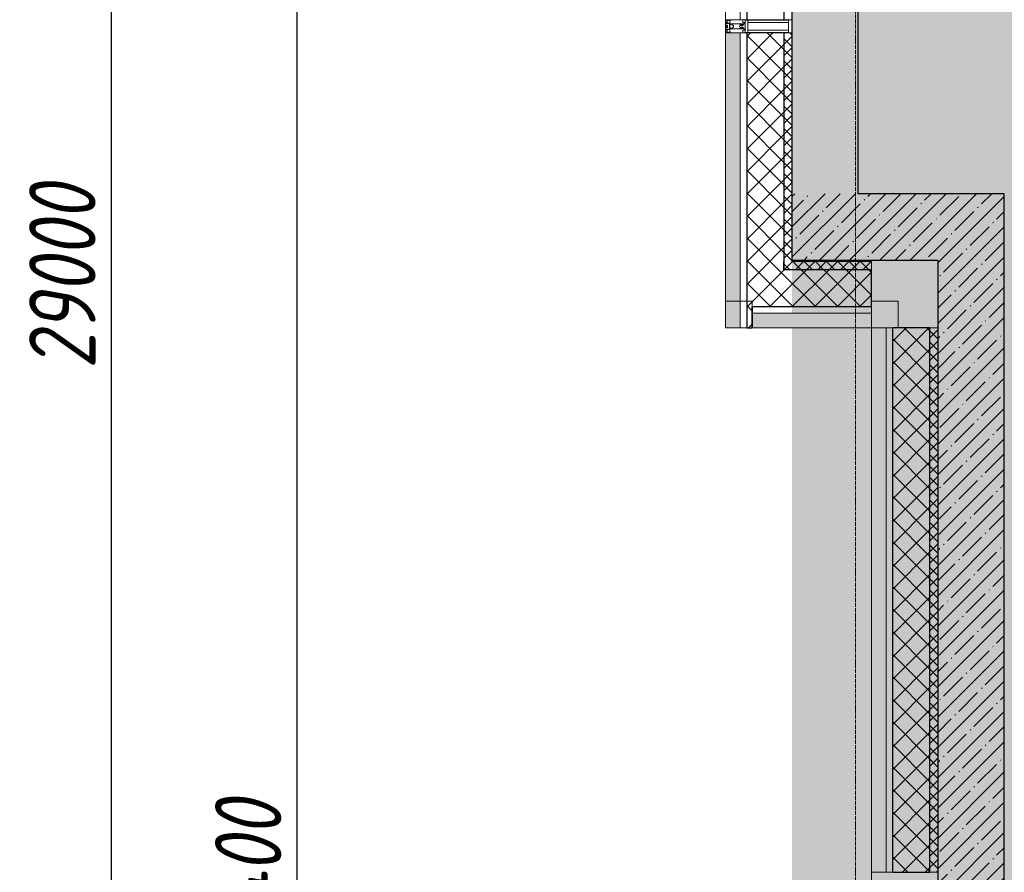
# Model space of a CAD drawing. Header units: millimetres. Extents: x -26888115 to 7466299, y -86687 to 22081.
# Tile 11 of 225: x 32770 to 36478, y -36284 to -33074. Entities that reach past the tile are written whole.
import ezdxf

# ---------------------------------------------------------------- set-up
doc = ezdxf.new("R2010")
doc.units = ezdxf.units.MM
doc.linetypes.add('-D1d1-15x02', pattern=[19, 15, -2, 0, -2])
doc.layers.get('Defpoints').update_dxf_attribs({"color": 31})
for name, color, linetype, lineweight in [('_0', 7, 'Continuous', 13), ('A-200-M_WALL', 7, 'Continuous', 5), ('A-200-M_WALL_PAT', 7, 'Continuous', 5), ('A-214-M_CURT_WALL', 7, 'Continuous', 5), ('Z-060-M_DETAIL', 7, 'Continuous', 5), ('Оси', 7, 'Continuous', 5)]:
    doc.layers.add(name, color=color, linetype=linetype, lineweight=lineweight)
doc.styles.add('fl_iso paper', font='isocpeur.ttf', dxfattribs={"width": 0.8, "oblique": 10})
doc.dimstyles.new('In tre 1_100', dxfattribs={"dimscale": 100, "dimtxt": 2.5, "dimasz": 2, "dimexe": 1, "dimexo": 0.7, "dimgap": 0.6, "dimtad": 1, "dimdec": 0, "dimrnd": 5, "dimzin": 0, "dimdsep": 46, "dimtxsty": 'fl_iso paper', "dimblk": 'ARCHTICK', "dimcen": 0, "dimdle": 1, "dimadec": 0, "dimazin": 0, "dimtfac": 1, "dimtdec": 0, "dimtofl": 0, "dimtmove": 1, "dimatfit": 3, "dimldrblk": 'DOT', "dimfxl": 40, "dimtfillclr": 256, "dimtolj": 1, "dimtzin": 0, "dimarcsym": 1})
pattern_1 = [(45, (0, 0), (-21.213203, 21.213203), []), (135, (0, 0), (-21.213203, -21.213203), [])]
pattern_2 = [(45, (0, 0), (-42.4264, 42.4264), []), (135, (0, 0), (-42.4264, -42.4264), [])]
pattern_3 = [(45, (36177.975, -48979.44), (-57.02463, 57.02463), []), (45, (36235, -48979.44), (-57.02463, 57.02463), [100.806, -20.161, 3.353, -16.808])]

# ---------------------------------------------------------------- blocks, each defined once
blk = doc.blocks.new('_ArchTick')
at = {"color": 0, "linetype": 'ByBlock', "lineweight": 9, "const_width": 0.15}
blk.add_lwpolyline([(-0.5, -0.5), (0.5, 0.5)], dxfattribs=at)
blk = doc.blocks.new('*D261')
at = {"layer": 'Defpoints', "color": 0, "transparency": 16777216}
for p in [(33009.2, -19899.4), (33115.2, -19899.4), (33009.2, -48899.4)]:
    blk.add_point(p, dxfattribs=at)
at = {"layer": 'Оси', "color": 0, "lineweight": -2, "transparency": 16777216}
for p, q in [((33115.2, -48999.4), (33115.2, -19799.4)), ((33079.2, -19899.4), (33215.2, -19899.4)), ((33079.2, -48899.4), (33215.2, -48899.4))]:
    blk.add_line(p, q, dxfattribs=at)
at = {"layer": 'Оси', "color": 0, "lineweight": -2, "transparency": 16777216, "xscale": 200, "yscale": 200, "zscale": 200}
for p, rotation in [((33115.2, -19899.4), 90), ((33115.2, -48899.4), 270)]:
    blk.add_blockref('_ArchTick', p, dxfattribs=dict(at, rotation=rotation))
at = {"layer": 'Оси', "color": 0, "transparency": 16777216, "insert": (32930.2, -34041.9), "char_height": 250, "attachment_point": 5, "rotation": 90, "style": 'fl_iso paper'}
blk.add_mtext('\\A1;29000', dxfattribs=at)
blk = doc.blocks.new('_DOT')
at = {"color": 0, "linetype": 'ByBlock'}
blk.add_line((-0.5, 0), (-1, 0), dxfattribs=at)
at = {"color": 0, "linetype": 'ByBlock', "const_width": 0.5}
blk.add_lwpolyline([(-0.25, 0, 1), (0.25, 0, 1)], format="xyb", close=True, dxfattribs=at)
blk = doc.blocks.new('*D267')
at = {"layer": 'Defpoints', "color": 0, "transparency": 16777216}
for p in [(33709.2, -32099.4), (33815.2, -32099.4), (33709.2, -40499.4)]:
    blk.add_point(p, dxfattribs=at)
at = {"layer": 'Оси', "color": 0, "lineweight": -2, "transparency": 16777216}
for p, q in [((33815.2, -40599.4), (33815.2, -31999.4)), ((33779.2, -32099.4), (33915.2, -32099.4)), ((33779.2, -40499.4), (33915.2, -40499.4))]:
    blk.add_line(p, q, dxfattribs=at)
at = {"layer": 'Оси', "color": 0, "lineweight": -2, "transparency": 16777216, "xscale": 200, "yscale": 200, "zscale": 200}
for p, rotation in [((33815.2, -32099.4), 90), ((33815.2, -40499.4), 270)]:
    blk.add_blockref('_ArchTick', p, dxfattribs=dict(at, rotation=rotation))
at = {"layer": 'Оси', "color": 0, "transparency": 16777216, "insert": (33630.2, -36299.4), "char_height": 250, "attachment_point": 5, "rotation": 90, "style": 'fl_iso paper'}
blk.add_mtext('\\A1;8400', dxfattribs=at)
blk = doc.blocks.new('Rectangular Mullion - R_StandardFrame_50Wx250H_ALU-5686268-50_AS_Plan_32_Пентхаус')
at = {"layer": 'A-214-M_CURT_WALL', "lineweight": 9}
for p, q in [((-50, -250), (-50, 0)), ((-50, 0), (0, 0)), ((0, 0), (0, -250)), ((0, -250), (-50, -250))]:
    blk.add_line(p, q, dxfattribs=at)
blk = doc.blocks.new('Quad Corner Mullion - Q_0_100_-50_ALU-5685619-50_AS_Plan_32_Пентхаус')
at = {"layer": 'A-214-M_CURT_WALL', "lineweight": 9}
for p, q in [((-100, 100), (0, 100)), ((-100, 0), (-100, 100)), ((0, 100), (0, 0)), ((0, 0), (-100, 0))]:
    blk.add_line(p, q, dxfattribs=at)
blk = doc.blocks.new('Quad Corner Mullion - Q_0_100_-50_ALU-5686272-50_AS_Plan_32_Пентхаус')
at = {"layer": 'A-214-M_CURT_WALL', "lineweight": 9}
for p, q in [((100, 0), (0, 0)), ((0, 0), (0, -100)), ((100, -100), (100, 0)), ((0, -100), (100, -100))]:
    blk.add_line(p, q, dxfattribs=at)
blk = doc.blocks.new('Rectangular Mullion - 50Wx250H-V4-50_AS_Plan_32_Пентхаус')
at = {"layer": 'Z-060-M_DETAIL'}
for p, q in [((-25, 65.2), (-25, 250)), ((-25, 250), (0, 250)), ((-23, 237.3), (0, 237.3)), ((-23, 237.3), (-23, 73.6)), ((-14.9, 84), (-14.9, 237.3)), ((25, 250), (0, 250)), ((23, 237.3), (0, 237.3)), ((14.9, 84), (14.9, 237.3)), ((23, 237.3), (23, 73.6)), ((25, 65.2), (25, 250)), ((0, 84), (-23, 84)), ((0, 84), (23, 84)), ((-14, 65.2), (-25, 65.2)), ((-0.5, 73.6), (-23, 73.6)), ((-14, 71.3), (-14, 65.2)), ((-10, 71.3), (-14, 71.3)), ((-10, 53), (-10, 71.3)), ((-8.7, 53), (-10, 53)), ((-10, 53), (-10, 17)), ((-8.7, 53), (-7, 54.7)), ((-7, 65.2), (-5.9, 67.3)), ((-7, 65.2), (-7, 54.7)), ((-4.1, 67.3), (-5.9, 67.3)), ((-4.1, 67.3), (-2.9, 65.1)), ((-2.9, 65.1), (-2.9, 54.6)), ((-1.3, 53), (-2.9, 54.6)), ((0, 53), (-1.3, 53)), ((0, 53), (1.3, 53)), ((0.5, 73.6), (23, 73.6)), ((1.3, 53), (2.9, 54.6)), ((4.1, 67.3), (2.9, 65.1)), ((2.9, 65.1), (2.9, 54.6)), ((4.1, 67.3), (5.9, 67.3)), ((7, 65.2), (5.9, 67.3)), ((7, 65.2), (7, 54.7)), ((8.7, 53), (7, 54.7)), ((8.7, 53), (10, 53)), ((10, 71.3), (14, 71.3)), ((10, 53), (10, 71.3)), ((10, 53), (10, 17)), ((14, 71.3), (14, 65.2)), ((14, 65.2), (25, 65.2)), ((-23.8, 14.6), (-25, 14.2)), ((-25, 0), (-25, 14.2)), ((-22.3, 17), (-23.8, 17)), ((-23.8, 17), (-23.8, 14.6)), ((-22.5, 10.6), (-23.8, 14.6)), ((-22.5, 10.6), (-23.7, 9.9)), ((-23.7, 1.3), (-23.7, 9.9)), ((-23.7, 1.3), (-11.8, 1.3)), ((-23.2, 10.2), (-22.5, 8)), ((-22.5, 8), (-22.5, 4.5)), ((-21.3, 4.5), (-22.5, 4.5)), ((-22.3, 17), (-22.3, 16)), ((-22.3, 16), (-21.3, 16)), ((-19, 17.6), (-21.3, 16)), ((-21.3, 4.5), (-21.3, 6.5)), ((-21.3, 6.5), (-14.2, 6.5)), ((-18.4, 16.6), (-19, 17.6)), ((-7.4, 16.6), (-18.4, 16.6)), ((-14.2, 6.5), (-14.2, 4.5)), ((-13.2, 4.5), (-14.2, 4.5)), ((-13.2, 4.5), (-12.2, 7.2)), ((-12.7, 7.6), (-11.3, 11.4)), ((-12.7, 7.6), (-11.8, 6.9)), ((-12.2, 9), (-12.2, 14.8)), ((-12.2, 14.8), (0, 14.8)), ((-11.8, 1.3), (-11.8, 6.9)), ((-10.5, 11.2), (-11.3, 11.4)), ((-10.5, 1.5), (-10.5, 11.2)), ((-4.8, 1.5), (-10.5, 1.5)), ((-10, 17), (-7.5, 17)), ((-8.5, 23), (-1.5, 30)), ((-8.5, 18.5), (-8.5, 23)), ((-7.5, 18.5), (-8.5, 18.5)), ((-7.5, 17), (-7.5, 18.5)), ((-7.4, 18), (-7.4, 16.6)), ((-2.6, 18), (-7.4, 18)), ((0, 8), (-4.8, 8)), ((-4.8, 1.5), (-4.8, 8)), ((-2.6, 18), (-2.6, 16.8)), ((-2.6, 16.8), (0, 16.8)), ((-1.5, 30), (0, 30)), ((1.5, 30), (0, 30)), ((2.6, 16.8), (0, 16.8)), ((0, 14.8), (0, 16.8)), ((0, 14.8), (0, 16.8)), ((12.2, 14.8), (0, 14.8)), ((0, 0), (0, 8)), ((0, 8), (4.8, 8)), ((0, 0), (0, 8)), ((8.5, 23), (1.5, 30)), ((2.6, 18), (2.6, 16.8)), ((2.6, 18), (7.4, 18)), ((4.8, 1.5), (4.8, 8)), ((4.8, 1.5), (10.5, 1.5)), ((7.4, 18), (7.4, 16.6)), ((7.4, 16.6), (18.4, 16.6)), ((7.5, 18.5), (8.5, 18.5)), ((7.5, 17), (7.5, 18.5)), ((10, 17), (7.5, 17)), ((8.5, 18.5), (8.5, 23)), ((10.5, 11.2), (11.3, 11.4)), ((10.5, 1.5), (10.5, 11.2)), ((12.7, 7.6), (11.3, 11.4)), ((12.7, 7.6), (11.8, 6.9)), ((11.8, 1.3), (11.8, 6.9)), ((23.7, 1.3), (11.8, 1.3)), ((12.2, 9), (12.2, 14.8)), ((13.2, 4.5), (12.2, 7.2)), ((13.2, 4.5), (14.2, 4.5)), ((21.3, 6.5), (14.2, 6.5)), ((14.2, 6.5), (14.2, 4.5)), ((18.4, 16.6), (19, 17.6)), ((19, 17.6), (21.3, 16)), ((22.3, 16), (21.3, 16)), ((21.3, 4.5), (21.3, 6.5)), ((21.3, 4.5), (22.5, 4.5)), ((22.3, 17), (22.3, 16)), ((22.3, 17), (23.8, 17)), ((22.5, 10.6), (23.8, 14.6)), ((22.5, 10.6), (23.7, 9.9)), ((23.2, 10.2), (22.5, 8)), ((22.5, 8), (22.5, 4.5)), ((23.7, 1.3), (23.7, 9.9)), ((23.8, 17), (23.8, 14.6)), ((23.8, 14.6), (25, 14.2)), ((25, 0), (25, 14.2)), ((-25, 0), (0, 0)), ((25, 0), (0, 0))]:
    blk.add_line(p, q, dxfattribs=at)
for centre, start, end in [((-0.5, 73.1), 360, 90), ((0.5, 73.1), 90, 180)]:
    blk.add_arc(centre, 0.5, start, end, dxfattribs=at)
blk = doc.blocks.new('Rectangular Mullion - R_StandardFrame_50Wx250H_ALU-5685823-50_AS_Plan_32_Пентхаус')
at = {"layer": 'A-214-M_CURT_WALL', "lineweight": 9}
for p, q in [((0, 250), (-50, 250)), ((-50, 250), (-50, 0)), ((0, 0), (0, 250)), ((-50, 0), (0, 0))]:
    blk.add_line(p, q, dxfattribs=at)
blk = doc.blocks.new('RST_AR_KMN_R22_B1_FCD_rvt-1-50_AS_Plan_32_Пентхаус')
at = {"layer": 'A-200-M_WALL_PAT', "true_color": 0xeff9fa}
for points in [[(-750, 14745), (-695, 14745), (-695, 15855), (-750, 15855), (-750, 15346)], [(-650, 14745), (-200, 14745), (-200, 14800), (-650, 14800)], [(-145, 12695), (-145, 14745), (-200, 14745), (-200, 12695)]]:
    blk.add_hatch(color=7, dxfattribs=at).paths.add_polyline_path(points)
at = {"layer": 'A-200-M_WALL_PAT'}
h = blk.add_hatch(dxfattribs=at)
h.set_pattern_fill('FP_5', color=256, style=0, pattern_type=2)
h.set_pattern_definition(pattern_2)
h.paths.add_polyline_path([(-650, 14745), (-650, 14965), (-530, 14965), (-530, 15855), (-670, 15855), (-670, 14745)])
h = blk.add_hatch(dxfattribs=at)
h.set_pattern_fill('FP_4', color=256, style=0, pattern_type=2)
h.set_pattern_definition(pattern_1)
h.paths.add_polyline_path([(-530, 14995), (-500, 14995), (-500, 15855), (-530, 15855), (-530, 15346)])
h = blk.add_hatch(dxfattribs=at)
h.set_pattern_fill('FP_4', color=256, style=0, pattern_type=2)
h.set_pattern_definition(pattern_1)
h.paths.add_polyline_path([(-530, 14965), (-200, 14965), (-200, 14995), (-530, 14995)])
h = blk.add_hatch(dxfattribs=at)
h.set_pattern_fill('FP_5', color=256, style=0, pattern_type=2)
h.set_pattern_definition(pattern_2)
h.paths.add_polyline_path([(-650, 14825), (-200, 14825), (-200, 14965), (-650, 14965)])
h = blk.add_hatch(dxfattribs=at)
h.set_pattern_fill('FP_5', color=256, style=0, pattern_type=2)
h.set_pattern_definition(pattern_2)
h.paths.add_polyline_path([(2.2, 12695), (20, 12695), (20, 14745), (-120, 14745), (-120, 12695)])
h = blk.add_hatch(dxfattribs=at)
h.set_pattern_fill('FP_4', color=256, style=0, pattern_type=2)
h.set_pattern_definition(pattern_1)
h.paths.add_polyline_path([(20, 12695), (50, 12695), (50, 14745), (20, 14745), (20, 12870.2)])
at = {"layer": 'A-200-M_WALL'}
for p, q in [((-750, 17795), (-750, 15905)), ((-695, 17795), (-695, 15905)), ((-500, 15905), (-500, 17795)), ((-750, 15905), (-695, 15905)), ((-695, 15905), (-670, 15905)), ((-530, 15905), (-500, 15905)), ((-695, 15855), (-750, 15855)), ((-750, 15855), (-750, 14745)), ((-670, 15855), (-695, 15855)), ((-695, 15855), (-695, 14745)), ((-500, 15855), (-530, 15855)), ((-500, 14995), (-500, 15855)), ((-200, 14995), (-500, 14995)), ((-200, 14965), (-200, 14995)), ((-650, 14800), (-200, 14800)), ((-200, 14800), (-200, 14825)), ((-200, 14745), (-200, 14800)), ((-750, 14745), (-695, 14745)), ((-695, 14745), (-670, 14745)), ((-650, 14745), (-200, 14745)), ((-200, 14745), (-200, 12695)), ((-145, 14745), (-200, 14745)), ((-120, 14745), (-145, 14745)), ((-145, 12695), (-145, 14745)), ((50, 14745), (20, 14745)), ((50, 12695), (50, 14745)), ((-200, 12695), (-145, 12695)), ((-145, 12695), (-120, 12695)), ((20, 12695), (50, 12695))]:
    blk.add_line(p, q, dxfattribs=at)
at = {"layer": 'A-200-M_WALL', "lineweight": 25}
for p, q in [((-670, 17795), (-670, 15905)), ((-530, 17795), (-530, 15905)), ((-670, 15905), (-530, 15905)), ((-530, 15855), (-670, 15855)), ((-670, 15855), (-670, 14745)), ((-530, 15855), (-530, 14995)), ((-530, 14965), (-530, 14995)), ((-530, 14995), (-530, 14965)), ((-530, 14965), (-200, 14965)), ((-200, 14825), (-200, 14965)), ((-650, 14800), (-650, 14825)), ((-650, 14825), (-650, 14800)), ((-650, 14825), (-200, 14825)), ((-650, 14745), (-650, 14800)), ((-650, 14800), (-650, 14745)), ((-670, 14745), (-650, 14745)), ((20, 14745), (-120, 14745)), ((-120, 12695), (-120, 14745)), ((20, 12695), (20, 14745)), ((-120, 12695), (20, 12695))]:
    blk.add_line(p, q, dxfattribs=at)
at = {"layer": 'A-214-M_CURT_WALL', "lineweight": 5, "extrusion": (0, 0, -1)}
for name, p, rotation in [('Rectangular Mullion - 50Wx250H-V4-50_AS_Plan_32_Пентхаус', (750, 15880), 89.99999999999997), ('Rectangular Mullion - R_StandardFrame_50Wx250H_ALU-5686268-50_AS_Plan_32_Пентхаус', (200, 12645), 270.0000000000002)]:
    blk.add_blockref(name, p, dxfattribs=dict(at, rotation=rotation))
at = {"layer": 'A-214-M_CURT_WALL', "lineweight": 5}
for name, p, rotation in [('Rectangular Mullion - R_StandardFrame_50Wx250H_ALU-5685823-50_AS_Plan_32_Пентхаус', (-750, 15855), 270), ('Quad Corner Mullion - Q_0_100_-50_ALU-5686272-50_AS_Plan_32_Пентхаус', (-200, 14745), 89.99999999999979)]:
    blk.add_blockref(name, p, dxfattribs=dict(at, rotation=rotation))
at = {"layer": 'A-214-M_CURT_WALL', "lineweight": 5, "extrusion": (0, 0, -1)}
blk.add_blockref('Quad Corner Mullion - Q_0_100_-50_ALU-5685619-50_AS_Plan_32_Пентхаус', (750, 14745), dxfattribs=at)

msp = doc.modelspace()

# ---------------------------------------------------------------- hatches: boundary and pattern name
at = {"layer": '_0', "transparency": 33554534}
h = msp.add_hatch(color=252, dxfattribs=at)
h.dxf.hatch_style = 1
h.paths.add_polyline_path([(35678, -49484.4), (73628, -49484.4), (73628, -19534.4), (35678, -19534.4)])
h.paths.add_polyline_path([(44578, -40979.4), (44578, -34929.4), (49428, -34929.4), (49428, -36429.4), (51078, -36429.4), (51078, -30029.4), (49428, -30029.4), (49428, -30823.8), (44578, -30823.8), (44578, -28029.4), (64728, -28029.4), (64728, -32969.4), (62778, -32969.4), (62778, -31029.4), (59878, -31029.4), (59878, -30029.4), (58578, -30029.4), (58578, -38979.4), (64728, -38979.4), (64728, -40979.4)], flags=16)
at = {"layer": 'A-200-M_WALL_PAT'}
h = msp.add_hatch(dxfattribs=at)
h.set_pattern_fill('FP_3', color=256, style=0, pattern_type=2)
h.set_pattern_definition(pattern_3)
h.paths.add_polyline_path([(35928, -33729.4), (35928, -19529.4), (35678, -19529.4), (35678, -33729.4)])
h = msp.add_hatch(dxfattribs=at)
h.set_pattern_fill('FP_3', color=256, style=0, pattern_type=2)
h.set_pattern_definition(pattern_3)
h.paths.add_polyline_path([(35678, -33979.4), (36227.2, -33979.4), (36227.2, -33729.4), (35678, -33729.4)])
h = msp.add_hatch(dxfattribs=at)
h.set_pattern_fill('FP_3', color=256, style=0, pattern_type=2)
h.set_pattern_definition(pattern_3)
h.paths.add_polyline_path([(36227.2, -36579.4), (36428, -36579.4), (36428, -36571.7), (36438.1, -36571.7), (36438.1, -36418.4), (36430, -36418.4), (36430, -36408), (36428, -36408), (36428, -36389.4), (36453, -36389.4), (36477.2, -36389.4), (36477.2, -33729.4), (36227.2, -33729.4), (36227.2, -36571.7)])
h.paths.add_polyline_path([(36477.2, -36571.7), (36477.2, -36408), (36476, -36408), (36476, -36418.4), (36467.9, -36418.4), (36467.9, -36571.7), (36476.4, -36571.7)])

# ---------------------------------------------------------------- linework, layer by layer
at = {"layer": 'A-200-M_WALL', "lineweight": 25}
for p, q in [((35678, -19529.4), (35678, -33979.4)), ((35928, -33729.4), (35928, -19779.4)), ((36477.2, -33729.4), (35928, -33729.4)), ((36477.2, -36389.6), (36477.2, -33729.4)), ((35678, -33979.4), (36227.2, -33979.4)), ((36227.2, -33979.4), (36227.2, -36579.4))]:
    msp.add_line(p, q, dxfattribs=at)
at = {"layer": 'Оси', "linetype": '-D1d1-15x02'}
msp.add_line((35918, -51768.8), (35918, -18492.1), dxfattribs=at)

# ---------------------------------------------------------------- block references
at = {"lineweight": 5}
msp.add_blockref('RST_AR_KMN_R22_B1_FCD_rvt-1-50_AS_Plan_32_Пентхаус', (36178, -48979.4), dxfattribs=at)

# ---------------------------------------------------------------- dimensions: what is measured, and where the dimension line sits
at = {"layer": 'Оси'}
dim = msp.add_linear_dim(base=(33115.2, -19899.4), p1=(33009.2, -48899.4), p2=(33009.2, -19899.4), angle=90, dimstyle='In tre 1_100', dxfattribs=at)
dim.commit()
dim.dimension.update_dxf_attribs({"geometry": '*D261', "text_midpoint": (33115.2, -34041.9), "dimtype": 160})
dim = msp.add_linear_dim(base=(33815.2, -32099.4), p1=(33709.2, -40499.4), p2=(33709.2, -32099.4), angle=90, dimstyle='In tre 1_100', dxfattribs=at)
dim.commit()
dim.dimension.update_dxf_attribs({"geometry": '*D267', "text_midpoint": (33630.2, -36299.4)})

doc.saveas('drawing.dxf')
